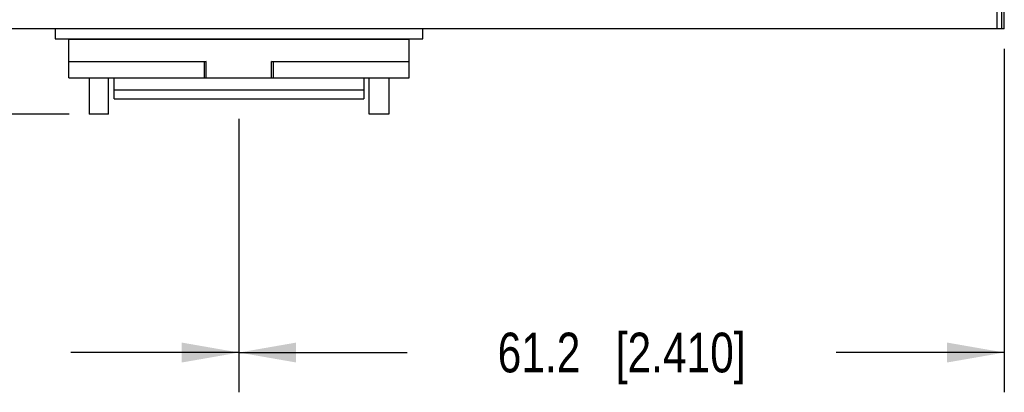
# Model space of a CAD drawing. Header units: inches. Extents: x 0 to 22, y 0 to 17.
# Tile 23 of 32: x 10.7 to 13.8, y 11.4 to 12.6. Entities that reach past the tile are written whole.
import ezdxf

# ---------------------------------------------------------------- set-up
doc = ezdxf.new("R2010")
doc.units = ezdxf.units.IN
doc.header["$LTSCALE"] = 1.21
doc.header["$MEASUREMENT"] = 0
doc.layers.get('0').update_dxf_attribs({"linetype": 'CONTINUOUS'})
doc.layers.add('DIMENSIONS', color=7, linetype='CONTINUOUS')
doc.styles.get("Standard").update_dxf_attribs({"font": 'txt', "width": 0.8})
doc.dimstyles.new('DIMSTYLE_1', dxfattribs={"dimtxt": 0.125, "dimasz": 0.18, "dimexe": 0.125, "dimexo": 0.0625, "dimgap": 0.0625, "dimtad": 0, "dimtih": 1, "dimtoh": 1, "dimdsep": 46, "dimtxsty": 'STANDARD', "dimblk": '_FILLED', "dimblk1": '_FILLED', "dimblk2": '_FILLED', "dimcen": 0.09, "dimadec": 0, "dimazin": 0, "dimtp": 0.01, "dimtm": 0.01, "dimtfac": 1, "dimtofl": 0, "dimtmove": 0, "dimatfit": 3, "dimldrblk": '_FILLED', "dimfxl": 1, "dimtolj": 1, "dimarcsym": 0})

# ---------------------------------------------------------------- blocks, each defined once
blk = doc.blocks.new('_FILLED')
at = {"color": 0, "linetype": 'BYBLOCK'}
blk.add_solid([(0, 0), (-1, 0.174), (-1, -0.174)], dxfattribs=at)
blk = doc.blocks.new('*D7')
at = {"layer": 'DIMENSIONS', "color": 2, "linetype": 'CONTINUOUS'}
for p, q in [((8.9778, 12.4953), (8.9778, 11.4151)), ((11.3871, 12.2749), (11.3871, 11.4151)), ((8.9778, 11.5401), (9.5074, 11.5401)), ((11.3871, 11.5401), (10.8574, 11.5401))]:
    blk.add_line(p, q, dxfattribs=at)
at = {"layer": 'DIMENSIONS', "color": 2, "linetype": 'CONTINUOUS', "xscale": 0.18, "yscale": 0.18, "zscale": 0.18, "rotation": 180}
blk.add_blockref('_FILLED', (8.9778, 11.5401), dxfattribs=at)
at = {"layer": 'DIMENSIONS', "color": 2, "linetype": 'CONTINUOUS', "xscale": 0.18, "yscale": 0.18, "zscale": 0.18}
blk.add_blockref('_FILLED', (11.3871, 11.5401), dxfattribs=at)
at = {"layer": 'DIMENSIONS', "color": 2, "linetype": 'CONTINUOUS', "insert": (10.1824, 11.6026), "char_height": 0.125, "width": 1.225, "attachment_point": 2, "line_spacing_factor": 0.9}
blk.add_mtext('61.2{\\Ftxt.shx;\\W1.000000;\\H0.125000; }[2.409]', dxfattribs=at)
blk = doc.blocks.new('*D8')
at = {"layer": 'DIMENSIONS', "color": 2, "linetype": 'CONTINUOUS'}
for p, q in [((13.7967, 12.4953), (13.7967, 11.4151)), ((11.3871, 12.2749), (11.3871, 11.4151)), ((11.3871, 11.5401), (11.9169, 11.5401)), ((13.7967, 11.5401), (13.2669, 11.5401))]:
    blk.add_line(p, q, dxfattribs=at)
at = {"layer": 'DIMENSIONS', "color": 2, "linetype": 'CONTINUOUS', "xscale": 0.18, "yscale": 0.18, "zscale": 0.18, "rotation": 179.9999999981}
blk.add_blockref('_FILLED', (11.3871, 11.5401), dxfattribs=at)
at = {"layer": 'DIMENSIONS', "color": 2, "linetype": 'CONTINUOUS', "xscale": 0.18, "yscale": 0.18, "zscale": 0.18}
blk.add_blockref('_FILLED', (13.7967, 11.5401), dxfattribs=at)
at = {"layer": 'DIMENSIONS', "color": 2, "linetype": 'CONTINUOUS', "insert": (12.5919, 11.6026), "char_height": 0.125, "width": 1.225, "attachment_point": 2, "line_spacing_factor": 0.9}
blk.add_mtext('61.2{\\Ftxt.shx;\\W1.000000;\\H0.125000; }[2.410]', dxfattribs=at)
blk = doc.blocks.new('*D9')
at = {"layer": 'DIMENSIONS', "color": 2, "linetype": 'CONTINUOUS'}
for p, q in [((8.9373, 13.9358), (8.1028, 13.9358)), ((8.2278, 13.9358), (8.2278, 13.2379)), ((8.2278, 12.2901), (8.2278, 12.9879)), ((10.8528, 12.2901), (8.1028, 12.2901))]:
    blk.add_line(p, q, dxfattribs=at)
at = {"layer": 'DIMENSIONS', "color": 2, "linetype": 'CONTINUOUS', "xscale": 0.18, "yscale": 0.18, "zscale": 0.18}
for p, rotation in [((8.2278, 13.9358), 89.9999999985), ((8.2278, 12.2901), 270)]:
    blk.add_blockref('_FILLED', p, dxfattribs=dict(at, rotation=rotation))
at = {"layer": 'DIMENSIONS', "color": 2, "linetype": 'CONTINUOUS', "insert": (8.2278, 13.1754), "char_height": 0.125, "width": 1.225, "attachment_point": 2, "line_spacing_factor": 0.9}
blk.add_mtext('41.8{\\Ftxt.shx;\\W1.000000;\\H0.125000; }[1.646]', dxfattribs=at)

msp = doc.modelspace()

# ---------------------------------------------------------------- linework, layer by layer
at = {"color": 7, "linetype": 'CONTINUOUS'}
for p, q in [((13.7888, 12.5578), (13.7888, 12.9614)), ((13.7746, 12.5578), (13.7746, 12.7192)), ((13.7951, 12.7192), (13.7951, 12.5578)), ((13.7967, 12.5578), (13.7967, 12.7192)), ((13.7967, 12.5578), (8.9778, 12.5578)), ((10.8083, 12.5578), (10.8083, 12.5263)), ((11.9658, 12.5263), (11.9658, 12.5578)), ((10.8083, 12.5263), (11.9658, 12.5263)), ((10.8516, 12.4043), (10.8516, 12.5263)), ((10.8516, 12.5259), (11.9225, 12.5259)), ((11.9225, 12.4043), (11.9225, 12.5263)), ((10.8516, 12.4555), (11.2842, 12.4555)), ((11.279, 12.4544), (10.8516, 12.4544)), ((11.2842, 12.4555), (11.279, 12.4544)), ((11.279, 12.4043), (11.279, 12.4544)), ((11.2842, 12.4043), (11.2842, 12.4555)), ((11.49, 12.4555), (11.9225, 12.4555)), ((11.4951, 12.4539), (11.49, 12.4555)), ((11.49, 12.4043), (11.49, 12.4555)), ((11.9225, 12.4539), (11.4951, 12.4539)), ((11.4951, 12.4539), (11.4951, 12.4043)), ((10.8516, 12.4043), (11.9225, 12.4043)), ((10.9153, 12.4043), (10.9153, 12.2901)), ((10.9768, 12.2901), (10.9768, 12.4043)), ((10.9943, 12.3374), (10.9943, 12.4043)), ((11.7798, 12.4043), (11.7798, 12.3374)), ((11.7973, 12.2901), (11.7973, 12.4043)), ((11.8588, 12.4043), (11.8588, 12.2901)), ((11.7798, 12.3655), (10.9943, 12.3655)), ((10.9943, 12.3374), (11.7798, 12.3374)), ((10.9768, 12.2901), (10.9153, 12.2901)), ((11.8588, 12.2901), (11.7973, 12.2901))]:
    msp.add_line(p, q, dxfattribs=at)

# ---------------------------------------------------------------- dimensions: what is measured, and where the dimension line sits
at = {"layer": 'DIMENSIONS', "color": 2, "linetype": 'CONTINUOUS'}
for base, p1, p2, angle, picture, middle in [((8.2278, 13.9358), (10.9153, 12.2901), (8.9998, 13.9358), 90, '*D9', (8.2278, 13.1129)), ((11.3871, 11.5401), (13.7967, 12.5578), (11.3871, 12.3374), 180, '*D8', (12.5919, 11.5401))]:
    dim = msp.add_linear_dim(base=base, p1=p1, p2=p2, angle=angle, dimstyle='DIMSTYLE_1', dxfattribs=at)
    dim.commit()
    dim.dimension.update_dxf_attribs({"geometry": picture, "text_midpoint": middle, "dimtype": 160})
dim = msp.add_linear_dim(base=(11.3871, 11.5401), p1=(8.9778, 12.5578), p2=(11.3871, 12.3374), dimstyle='DIMSTYLE_1', dxfattribs=at)
dim.commit()
dim.dimension.update_dxf_attribs({"geometry": '*D7', "text_midpoint": (10.1824, 11.5401), "dimtype": 160})

doc.saveas('drawing.dxf')
